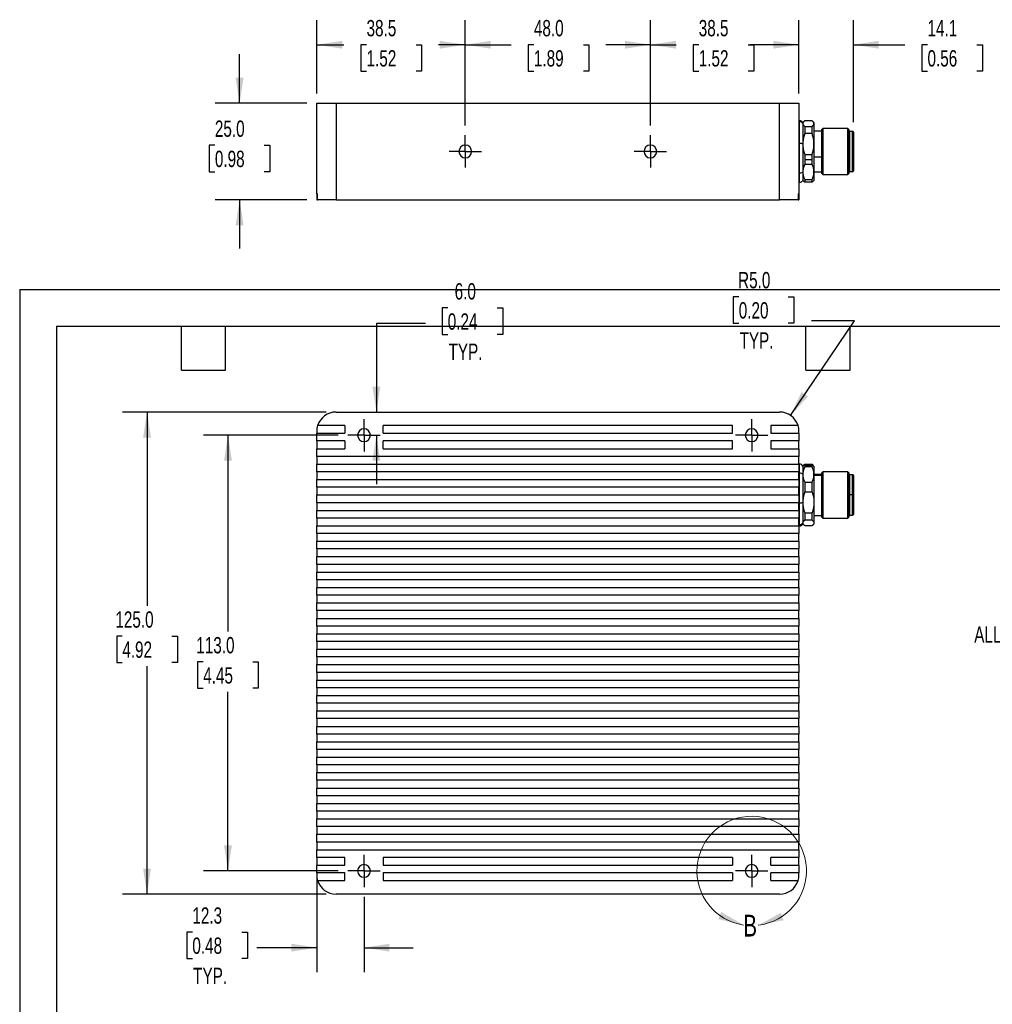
# Model space of a CAD drawing. Header units: millimetres. Extents: x 0 to 543, y 0 to 394.
# Tile 2 of 5: x 0 to 252, y 138 to 394. Entities that reach past the tile are written whole.
import ezdxf

# ---------------------------------------------------------------- set-up
doc = ezdxf.new("R2010")
doc.units = ezdxf.units.MM
doc.header["$LTSCALE"] = 2
doc.linetypes.add('CENTERX2', pattern=[20.32, 12.7, -2.54, 2.54, -2.54])
doc.layers.add('CENTER', color=40, linetype='CENTERX2')
doc.layers.add('DIMENSIONS', color=140, linetype='Continuous', lineweight=25)
doc.layers.add('TEXT', color=140, linetype='Continuous', lineweight=25)
doc.styles.add('SLDTEXTSTYLE0', font='TXT', dxfattribs={"width": 0.7})
doc.dimstyles.new('SLDDIMSTYLE0', dxfattribs={"dimtxt": 4.316016, "dimasz": 6.604, "dimexe": 0, "dimexo": 0.0625, "dimgap": 1.079004, "dimtad": 0, "dimtih": 1, "dimtoh": 1, "dimdec": 1, "dimrnd": 1e-09, "dimzin": 12, "dimdsep": 46, "dimtxsty": 'SLDTEXTSTYLE0', "dimsah": 1, "dimcen": 0.09, "dimadec": 0, "dimazin": 3, "dimtfac": 1, "dimtdec": 1, "dimtmove": 0, "dimatfit": 0, "dimfxl": 0, "dimfrac": 2, "dimtolj": 1, "dimtzin": 12, "dimarcsym": 0})
doc.dimstyles.new('SLDDIMSTYLE1', dxfattribs={"dimtxt": 4.316016, "dimasz": 6.604, "dimexe": 0, "dimexo": 0.0625, "dimgap": 1.079004, "dimtad": 0, "dimtih": 1, "dimtoh": 1, "dimdec": 1, "dimrnd": 1e-09, "dimzin": 4, "dimdsep": 46, "dimtxsty": 'SLDTEXTSTYLE0', "dimsah": 1, "dimcen": 0.09, "dimadec": 0, "dimazin": 1, "dimtfac": 1, "dimtdec": 1, "dimtofl": 0, "dimtmove": 0, "dimatfit": 3, "dimfxl": 0, "dimfrac": 2, "dimtolj": 1, "dimtzin": 12, "dimarcsym": 0})
doc.dimstyles.new('SLDDIMSTYLE2', dxfattribs={"dimtxt": 4.316016, "dimasz": 6.604, "dimexe": 0, "dimexo": 0.0625, "dimgap": 1.079004, "dimtad": 0, "dimtih": 1, "dimtoh": 1, "dimdec": 1, "dimrnd": 1e-09, "dimzin": 4, "dimdsep": 46, "dimtxsty": 'SLDTEXTSTYLE0', "dimsah": 1, "dimcen": 0, "dimadec": 0, "dimazin": 1, "dimtfac": 1, "dimtdec": 1, "dimtofl": 0, "dimtmove": 0, "dimatfit": 3, "dimfxl": 0, "dimfrac": 2, "dimtolj": 1, "dimtzin": 12, "dimarcsym": 0})
doc.dimstyles.new('SLDDIMSTYLE3', dxfattribs={"dimtxt": 4.316016, "dimasz": 6.604, "dimexe": 0, "dimexo": 0.0625, "dimgap": 1.079004, "dimtad": 0, "dimtih": 1, "dimtoh": 1, "dimdec": 1, "dimrnd": 1e-09, "dimzin": 4, "dimdsep": 46, "dimtxsty": 'SLDTEXTSTYLE0', "dimsah": 1, "dimcen": 0.09, "dimadec": 0, "dimazin": 1, "dimtfac": 1, "dimtdec": 1, "dimtmove": 0, "dimatfit": 0, "dimfxl": 0, "dimfrac": 2, "dimtolj": 1, "dimtzin": 12, "dimarcsym": 0})
doc.dimstyles.new('SLDDIMSTYLE4', dxfattribs={"dimtxt": 4.316016, "dimasz": 6.604, "dimexe": 0, "dimexo": 0.0625, "dimgap": 1.079004, "dimtad": 0, "dimtih": 1, "dimtoh": 1, "dimdec": 1, "dimrnd": 1e-09, "dimzin": 12, "dimdsep": 46, "dimtxsty": 'SLDTEXTSTYLE0', "dimsah": 1, "dimcen": 0.09, "dimadec": 0, "dimazin": 3, "dimtfac": 1, "dimtdec": 1, "dimtofl": 0, "dimtmove": 0, "dimatfit": 3, "dimfxl": 0, "dimfrac": 2, "dimtolj": 1, "dimtzin": 12, "dimarcsym": 0})

# ---------------------------------------------------------------- blocks, each defined once
blk = doc.blocks.new('_D')
at = {"layer": 'DIMENSIONS'}
for p, q in [((77.01, 172.01), (77.01, 146.8)), ((89.26, 166.32), (89.26, 146.8)), ((44.76, 157.19), (43.31, 157.19)), ((43.31, 157.19), (43.31, 150.33)), ((57.58, 157.19), (59.03, 157.19)), ((59.03, 157.19), (59.03, 150.33)), ((77.01, 153.15), (61.45, 153.15)), ((89.26, 153.15), (101.96, 153.15)), ((43.31, 150.33), (44.76, 150.33)), ((59.03, 150.33), (57.58, 150.33))]:
    blk.add_line(p, q, dxfattribs=at)
for points in [[(77.01, 153.15), (70.41, 154.17), (70.41, 152.14)], [(89.26, 153.15), (95.86, 152.14), (95.86, 154.17)]]:
    blk.add_solid(points, dxfattribs=at)
at = {"layer": 'DIMENSIONS', "char_height": 4.233, "attachment_point": 1, "style": 'SLDTEXTSTYLE0'}
for s, insert in [('12.3', (44.76, 163.61)), ('0.48', (44.76, 155.79)), ('TYP.', (44.96, 147.96))]:
    blk.add_mtext(s, dxfattribs=dict(at, insert=insert))
blk = doc.blocks.new('_D_1')
at = {"layer": 'DIMENSIONS'}
for p, q in [((82.53, 286.05), (47.64, 286.05)), ((53.99, 286.05), (53.99, 235.11)), ((47.58, 227.28), (46.13, 227.28)), ((46.13, 227.28), (46.13, 220.42)), ((60.4, 227.28), (61.85, 227.28)), ((61.85, 227.28), (61.85, 220.42)), ((46.13, 220.42), (47.58, 220.42)), ((61.85, 220.42), (60.4, 220.42)), ((53.99, 173.05), (53.99, 219.46)), ((82.53, 173.05), (47.64, 173.05))]:
    blk.add_line(p, q, dxfattribs=at)
for points in [[(53.99, 286.05), (52.97, 279.45), (55.01, 279.45)], [(53.99, 173.05), (55.01, 179.66), (52.97, 179.66)]]:
    blk.add_solid(points, dxfattribs=at)
at = {"layer": 'DIMENSIONS', "char_height": 4.233, "attachment_point": 1, "style": 'SLDTEXTSTYLE0'}
for s, insert in [('113.0', (45.78, 233.71)), ('4.45', (47.58, 225.88))]:
    blk.add_mtext(s, dxfattribs=dict(at, insert=insert))
blk = doc.blocks.new('_D_2')
at = {"layer": 'DIMENSIONS'}
for p, q in [((79.47, 292.05), (26.66, 292.05)), ((33.01, 292.05), (33.01, 241.78)), ((26.6, 233.95), (25.15, 233.95)), ((25.15, 233.95), (25.15, 227.09)), ((39.42, 233.95), (40.87, 233.95)), ((40.87, 233.95), (40.87, 227.09)), ((25.15, 227.09), (26.6, 227.09)), ((33.01, 167.05), (33.01, 226.13)), ((40.87, 227.09), (39.42, 227.09)), ((79.47, 167.05), (26.66, 167.05))]:
    blk.add_line(p, q, dxfattribs=at)
for points in [[(33.01, 292.05), (31.99, 285.45), (34.03, 285.45)], [(33.01, 167.05), (34.03, 173.66), (31.99, 173.66)]]:
    blk.add_solid(points, dxfattribs=at)
at = {"layer": 'DIMENSIONS', "char_height": 4.233, "attachment_point": 1, "style": 'SLDTEXTSTYLE0'}
for s, insert in [('125.0', (24.8, 240.37)), ('4.92', (26.6, 232.55))]:
    blk.add_mtext(s, dxfattribs=dict(at, insert=insert))
blk = doc.blocks.new('_D_3')
at = {"layer": 'DIMENSIONS'}
for p, q in [((186.4, 321.95), (184.95, 321.95)), ((184.95, 321.95), (184.95, 315.09)), ((199.23, 321.95), (200.68, 321.95)), ((200.68, 321.95), (200.68, 315.09)), ((184.95, 315.09), (186.4, 315.09)), ((200.68, 315.09), (199.23, 315.09)), ((199.82, 291.19), (216.41, 315.68)), ((216.41, 315.68), (205.3, 315.68))]:
    blk.add_line(p, q, dxfattribs=at)
blk.add_solid([(199.82, 291.19), (204.36, 296.09), (202.68, 297.23)], dxfattribs=at)
at = {"layer": 'DIMENSIONS', "char_height": 4.233, "attachment_point": 1, "style": 'SLDTEXTSTYLE0'}
for s, insert in [('R5.0', (186.23, 328.37)), ('0.20', (186.4, 320.54)), ('TYP.', (186.61, 312.72))]:
    blk.add_mtext(s, dxfattribs=dict(at, insert=insert))
blk = doc.blocks.new('_D_4')
at = {"layer": 'DIMENSIONS'}
for p, q in [((110.96, 319.04), (109.51, 319.04)), ((109.51, 319.04), (109.51, 312.18)), ((123.79, 319.04), (125.24, 319.04)), ((125.24, 319.04), (125.24, 312.18)), ((105.17, 315.01), (92.47, 315.01)), ((92.47, 315.01), (92.47, 292.05)), ((109.51, 312.18), (110.96, 312.18)), ((125.24, 312.18), (123.79, 312.18)), ((92.47, 286.05), (92.47, 273.35))]:
    blk.add_line(p, q, dxfattribs=at)
for points in [[(92.47, 292.05), (93.48, 298.66), (91.45, 298.66)], [(92.47, 286.05), (91.45, 279.45), (93.48, 279.45)]]:
    blk.add_solid(points, dxfattribs=at)
at = {"layer": 'DIMENSIONS', "char_height": 4.233, "attachment_point": 1, "style": 'SLDTEXTSTYLE0'}
for s, insert in [('6.0', (112.76, 325.47)), ('0.24', (110.96, 317.64)), ('TYP.', (111.17, 309.82))]:
    blk.add_mtext(s, dxfattribs=dict(at, insert=insert))
blk = doc.blocks.new('SW_CENTERMARKSYMBOL_0')
at = {"layer": 'CENTER', "color": 0}
for p, q in [((0, 2.54), (0, 4.19)), ((-2.54, 0), (-4.19, 0)), ((0, 0), (-2.54, 0)), ((0, 0), (0, 2.54)), ((0, 0), (0, -2.54)), ((0, 0), (2.54, 0)), ((2.54, 0), (4.19, 0)), ((0, -2.54), (0, -4.19))]:
    blk.add_line(p, q, dxfattribs=at)
blk = doc.blocks.new('SW_CENTERMARKSYMBOL_1')
at = {"layer": 'CENTER', "color": 0}
for p, q in [((0, 2.54), (0, 4.19)), ((-2.54, 0), (-4.19, 0)), ((0, 0), (-2.54, 0)), ((0, 0), (0, 2.54)), ((0, 0), (0, -2.54)), ((0, 0), (2.54, 0)), ((2.54, 0), (4.19, 0)), ((0, -2.54), (0, -4.19))]:
    blk.add_line(p, q, dxfattribs=at)
blk = doc.blocks.new('SW_CENTERMARKSYMBOL_2')
at = {"layer": 'CENTER', "color": 0}
for p, q in [((0, 2.54), (0, 4.19)), ((-2.54, 0), (-4.19, 0)), ((0, 0), (-2.54, 0)), ((0, 0), (0, 2.54)), ((0, 0), (0, -2.54)), ((0, 0), (2.54, 0)), ((2.54, 0), (4.19, 0)), ((0, -2.54), (0, -4.19))]:
    blk.add_line(p, q, dxfattribs=at)
blk = doc.blocks.new('SW_CENTERMARKSYMBOL_3')
at = {"layer": 'CENTER', "color": 0}
for p, q in [((0, 2.54), (0, 4.19)), ((-2.54, 0), (-4.19, 0)), ((0, 0), (-2.54, 0)), ((0, 0), (0, 2.54)), ((0, 0), (0, -2.54)), ((0, 0), (2.54, 0)), ((2.54, 0), (4.19, 0)), ((0, -2.54), (0, -4.19))]:
    blk.add_line(p, q, dxfattribs=at)
blk = doc.blocks.new('_D_7')
at = {"layer": 'DIMENSIONS'}
for p, q in [((57.01, 372.12), (57.01, 384.82)), ((74.47, 372.12), (50.66, 372.12)), ((50.6, 361.23), (49.15, 361.23)), ((49.15, 361.23), (49.15, 354.37)), ((63.42, 361.23), (64.87, 361.23)), ((64.87, 361.23), (64.87, 354.37)), ((49.15, 354.37), (50.6, 354.37)), ((64.87, 354.37), (63.42, 354.37)), ((74.47, 347.12), (50.66, 347.12)), ((57.01, 347.12), (57.01, 334.42))]:
    blk.add_line(p, q, dxfattribs=at)
for points in [[(57.01, 372.12), (58.03, 378.72), (55.99, 378.72)], [(57.01, 347.12), (55.99, 340.51), (58.03, 340.51)]]:
    blk.add_solid(points, dxfattribs=at)
at = {"layer": 'DIMENSIONS', "char_height": 4.233, "attachment_point": 1, "style": 'SLDTEXTSTYLE0'}
for s, insert in [('25.0', (50.6, 367.65)), ('0.98', (50.6, 359.82))]:
    blk.add_mtext(s, dxfattribs=dict(at, insert=insert))
blk = doc.blocks.new('_D_8')
at = {"layer": 'DIMENSIONS'}
for p, q in [((77.01, 374.66), (77.01, 393.65)), ((115.51, 366.35), (115.51, 393.65)), ((77.01, 387.3), (84.07, 387.3)), ((89.92, 387.3), (88.47, 387.3)), ((88.47, 387.3), (88.47, 380.44)), ((102.74, 387.3), (104.19, 387.3)), ((104.19, 387.3), (104.19, 380.44)), ((115.51, 387.3), (108.59, 387.3)), ((88.47, 380.44), (89.92, 380.44)), ((104.19, 380.44), (102.74, 380.44))]:
    blk.add_line(p, q, dxfattribs=at)
for points in [[(77.01, 387.3), (83.61, 386.28), (83.61, 388.31)], [(115.51, 387.3), (108.91, 388.31), (108.91, 386.28)]]:
    blk.add_solid(points, dxfattribs=at)
at = {"layer": 'DIMENSIONS', "char_height": 4.233, "attachment_point": 1, "style": 'SLDTEXTSTYLE0'}
for s, insert in [('38.5', (89.92, 393.72)), ('1.52', (89.92, 385.89))]:
    blk.add_mtext(s, dxfattribs=dict(at, insert=insert))
blk = doc.blocks.new('_D_9')
at = {"layer": 'DIMENSIONS'}
for p, q in [((115.51, 366.35), (115.51, 393.65)), ((163.51, 366.35), (163.51, 393.65)), ((115.51, 387.3), (127.45, 387.3)), ((133.3, 387.3), (131.85, 387.3)), ((131.85, 387.3), (131.85, 380.44)), ((146.13, 387.3), (147.58, 387.3)), ((147.58, 387.3), (147.58, 380.44)), ((163.51, 387.3), (151.98, 387.3)), ((131.85, 380.44), (133.3, 380.44)), ((147.58, 380.44), (146.13, 380.44))]:
    blk.add_line(p, q, dxfattribs=at)
for points in [[(115.51, 387.3), (122.11, 386.28), (122.11, 388.31)], [(163.51, 387.3), (156.91, 388.31), (156.91, 386.28)]]:
    blk.add_solid(points, dxfattribs=at)
at = {"layer": 'DIMENSIONS', "char_height": 4.233, "attachment_point": 1, "style": 'SLDTEXTSTYLE0'}
for s, insert in [('48.0', (133.3, 393.72)), ('1.89', (133.3, 385.89))]:
    blk.add_mtext(s, dxfattribs=dict(at, insert=insert))
blk = doc.blocks.new('_D_10')
at = {"layer": 'DIMENSIONS'}
for p, q in [((163.51, 366.35), (163.51, 393.65)), ((202.01, 374.66), (202.01, 393.65)), ((163.51, 387.3), (170.18, 387.3)), ((176.03, 387.3), (174.58, 387.3)), ((174.58, 387.3), (174.58, 380.44)), ((188.85, 387.3), (190.3, 387.3)), ((190.3, 387.3), (190.3, 380.44)), ((202.01, 387.3), (194.7, 387.3)), ((174.58, 380.44), (176.03, 380.44)), ((190.3, 380.44), (188.85, 380.44))]:
    blk.add_line(p, q, dxfattribs=at)
for points in [[(163.51, 387.3), (170.11, 386.28), (170.11, 388.31)], [(202.01, 387.3), (195.41, 388.31), (195.41, 386.28)]]:
    blk.add_solid(points, dxfattribs=at)
at = {"layer": 'DIMENSIONS', "char_height": 4.233, "attachment_point": 1, "style": 'SLDTEXTSTYLE0'}
for s, insert in [('38.5', (176.03, 393.72)), ('1.52', (176.03, 385.89))]:
    blk.add_mtext(s, dxfattribs=dict(at, insert=insert))
blk = doc.blocks.new('_D_11')
at = {"layer": 'DIMENSIONS'}
for p, q in [((202.01, 374.66), (202.01, 393.65)), ((216.11, 367.21), (216.11, 393.65)), ((202.01, 387.3), (189.31, 387.3)), ((216.11, 387.3), (229.48, 387.3)), ((235.33, 387.3), (233.88, 387.3)), ((233.88, 387.3), (233.88, 380.44)), ((248.16, 387.3), (249.61, 387.3)), ((249.61, 387.3), (249.61, 380.44)), ((233.88, 380.44), (235.33, 380.44)), ((249.61, 380.44), (248.16, 380.44))]:
    blk.add_line(p, q, dxfattribs=at)
for points in [[(202.01, 387.3), (195.41, 388.31), (195.41, 386.28)], [(216.11, 387.3), (222.71, 386.28), (222.71, 388.31)]]:
    blk.add_solid(points, dxfattribs=at)
at = {"layer": 'DIMENSIONS', "char_height": 4.233, "attachment_point": 1, "style": 'SLDTEXTSTYLE0'}
for s, insert in [('14.1', (235.33, 393.72)), ('0.56', (235.33, 385.89))]:
    blk.add_mtext(s, dxfattribs=dict(at, insert=insert))
blk = doc.blocks.new('SW_CENTERMARKSYMBOL_6')
at = {"layer": 'CENTER', "color": 0}
for p, q in [((0, 2.54), (0, 4.19)), ((-2.54, 0), (-4.19, 0)), ((0, 0), (-2.54, 0)), ((0, 0), (0, 2.54)), ((0, 0), (0, -2.54)), ((0, 0), (2.54, 0)), ((2.54, 0), (4.19, 0)), ((0, -2.54), (0, -4.19))]:
    blk.add_line(p, q, dxfattribs=at)
blk = doc.blocks.new('SW_CENTERMARKSYMBOL_7')
at = {"layer": 'CENTER', "color": 0}
for p, q in [((0, 2.54), (0, 4.19)), ((-2.54, 0), (-4.19, 0)), ((0, 0), (-2.54, 0)), ((0, 0), (0, 2.54)), ((0, 0), (0, -2.54)), ((0, 0), (2.54, 0)), ((2.54, 0), (4.19, 0)), ((0, -2.54), (0, -4.19))]:
    blk.add_line(p, q, dxfattribs=at)
blk = doc.blocks.new('_D_14')
at = {"layer": 'DIMENSIONS'}
for p, q in [((290.87, 250.01), (290.87, 235.3)), ((256.11, 245.68), (254.66, 245.68)), ((254.66, 245.68), (254.66, 238.82)), ((268.93, 245.68), (270.38, 245.68)), ((270.38, 245.68), (270.38, 238.82)), ((303.37, 246.82), (303.37, 235.3)), ((290.87, 241.65), (278.56, 241.65)), ((303.37, 241.65), (316.07, 241.65)), ((254.66, 238.82), (256.11, 238.82)), ((270.38, 238.82), (268.93, 238.82))]:
    blk.add_line(p, q, dxfattribs=at)
for points in [[(290.87, 241.65), (284.27, 242.66), (284.27, 240.63)], [(303.37, 241.65), (309.98, 240.63), (309.98, 242.66)]]:
    blk.add_solid(points, dxfattribs=at)
at = {"layer": 'DIMENSIONS', "char_height": 4.233, "attachment_point": 1, "style": 'SLDTEXTSTYLE0'}
for s, insert in [('12.5', (256.11, 252.11)), ('0.49', (256.11, 244.28)), ('ALL SIDES', (247.45, 236.46))]:
    blk.add_mtext(s, dxfattribs=dict(at, insert=insert))

msp = doc.modelspace()

# ---------------------------------------------------------------- linework, layer by layer
for p, q in [((77.01, 348.62), (77.01, 372.12)), ((77.01, 372.12), (82.01, 372.12)), ((82.01, 372.12), (82.01, 347.12)), ((82.01, 372.12), (197.01, 372.12)), ((197.01, 347.12), (197.01, 372.12)), ((197.01, 372.12), (202.01, 372.12)), ((202.01, 372.12), (202.01, 348.62)), ((202.14, 367.62), (202.01, 367.62)), ((202.14, 367.34), (202.14, 367.62)), ((202.14, 361.69), (202.14, 367.34)), ((203.29, 367.39), (203.01, 367.12)), ((203.01, 367.12), (203.01, 366.86)), ((203.01, 366.86), (203.01, 361.56)), ((205.41, 367.58), (203.51, 367.58)), ((203.51, 366.14), (203.51, 364.25)), ((203.51, 366.14), (205.41, 366.14)), ((205.41, 364.25), (205.41, 366.14)), ((205.91, 367.12), (205.63, 367.39)), ((205.91, 367.12), (205.91, 366.86)), ((205.91, 366.86), (205.91, 361.56)), ((208.16, 365.62), (207.91, 365.36)), ((207.91, 353.87), (207.91, 365.36)), ((214.66, 365.62), (208.16, 365.62)), ((208.16, 365.62), (208.16, 353.61)), ((214.91, 365.36), (214.66, 365.62)), ((214.66, 353.61), (214.66, 365.62)), ((214.91, 365.36), (214.91, 353.87)), ((205.41, 364.25), (203.51, 364.25)), ((207.91, 364.92), (205.91, 364.92)), ((215.11, 364.87), (215.11, 354.37)), ((215.11, 364.87), (215.91, 364.87)), ((215.91, 354.37), (215.91, 364.87)), ((216.11, 364.67), (216.11, 354.57)), ((202.14, 353.96), (202.14, 361.69)), ((203.01, 361.56), (203.01, 354.31)), ((205.91, 361.56), (205.91, 354.31)), ((115.51, 359.62), (113.86, 359.62)), ((115.51, 359.62), (117.16, 359.62)), ((163.51, 359.62), (161.86, 359.62)), ((163.51, 359.62), (165.16, 359.62)), ((203.51, 358.87), (203.51, 357.54)), ((203.51, 358.87), (205.41, 358.87)), ((203.51, 357.54), (203.51, 356.28)), ((203.51, 357.54), (205.41, 357.54)), ((205.41, 357.54), (205.41, 358.87)), ((205.41, 356.28), (205.41, 357.54)), ((205.91, 358.24), (207.91, 358.24)), ((205.41, 356.28), (203.51, 356.28)), ((202.14, 351.62), (202.14, 353.96)), ((203.01, 354.31), (203.01, 352.12)), ((205.91, 354.32), (207.91, 354.32)), ((205.91, 354.31), (205.91, 352.12)), ((207.91, 353.87), (208.16, 353.61)), ((208.16, 353.61), (214.66, 353.61)), ((214.66, 353.61), (214.91, 353.87)), ((215.91, 354.37), (215.11, 354.37)), ((202.01, 351.62), (202.14, 351.62)), ((203.01, 352.12), (203.29, 351.84)), ((203.51, 351.65), (203.3, 351.85)), ((203.51, 352.34), (205.41, 352.34)), ((203.51, 352.34), (203.51, 351.65)), ((205.41, 351.65), (203.51, 351.65)), ((205.41, 351.65), (205.41, 352.34)), ((205.41, 351.65), (205.61, 351.85)), ((205.63, 351.84), (205.91, 352.12)), ((77.01, 348.62), (77.24, 348.62)), ((77.01, 348.62), (77.01, 347.12)), ((77.24, 347.12), (77.24, 348.62)), ((201.78, 348.62), (202.01, 348.62)), ((201.78, 348.62), (201.78, 347.12)), ((202.01, 348.62), (202.01, 347.12)), ((77.01, 347.12), (77.24, 347.12)), ((82.01, 347.12), (77.24, 347.12)), ((82.01, 347.12), (197.01, 347.12)), ((201.78, 347.12), (197.01, 347.12)), ((201.78, 347.12), (202.01, 347.12)), ((82.01, 292.05), (197.01, 292.05)), ((84.26, 288.55), (77.24, 288.55)), ((84.26, 288.55), (84.26, 286.55)), ((184.76, 288.55), (94.26, 288.55)), ((94.26, 286.55), (94.26, 288.55)), ((184.76, 286.55), (184.76, 288.55)), ((201.78, 288.55), (194.76, 288.55)), ((194.76, 288.55), (194.76, 286.55)), ((77.01, 287.05), (77.01, 286.55)), ((77.01, 286.55), (84.26, 286.55)), ((77.01, 284.55), (77.01, 286.55)), ((89.26, 286.05), (89.26, 287.7)), ((89.26, 286.05), (89.26, 284.4)), ((94.26, 286.55), (184.76, 286.55)), ((189.76, 286.05), (189.76, 287.7)), ((189.76, 286.05), (189.76, 284.4)), ((194.76, 286.55), (202.01, 286.55)), ((202.01, 286.55), (202.01, 287.05)), ((202.01, 286.55), (202.01, 284.55)), ((84.26, 284.55), (77.01, 284.55)), ((77.01, 284.55), (77.01, 282.55)), ((84.26, 284.55), (84.26, 282.55)), ((184.76, 284.55), (94.26, 284.55)), ((94.26, 282.55), (94.26, 284.55)), ((184.76, 282.55), (184.76, 284.55)), ((202.01, 284.55), (194.76, 284.55)), ((194.76, 284.55), (194.76, 282.55)), ((202.01, 282.55), (202.01, 284.55)), ((77.01, 282.55), (84.26, 282.55)), ((77.01, 280.55), (77.01, 282.55)), ((94.26, 282.55), (184.76, 282.55)), ((194.76, 282.55), (202.01, 282.55)), ((202.01, 282.55), (202.01, 280.55)), ((202.01, 280.55), (77.01, 280.55)), ((77.01, 280.55), (77.01, 278.55)), ((77.01, 278.55), (202.01, 278.55)), ((77.01, 276.55), (77.01, 278.55)), ((202.01, 278.55), (202.01, 280.55)), ((202.14, 278.55), (202.01, 278.55)), ((202.01, 278.55), (202.01, 276.55)), ((202.14, 276.21), (202.14, 278.55)), ((203.29, 278.33), (203.01, 278.05)), ((203.3, 278.32), (203.51, 278.52)), ((203.51, 278.52), (203.51, 278.28)), ((203.51, 278.52), (205.41, 278.52)), ((205.41, 278.28), (205.41, 278.52)), ((205.41, 278.52), (205.62, 278.32)), ((205.91, 278.05), (205.63, 278.33)), ((202.01, 276.55), (77.01, 276.55)), ((77.01, 276.55), (77.01, 274.55)), ((202.01, 274.55), (202.01, 276.55)), ((202.14, 268.48), (202.14, 276.21)), ((203.01, 278.05), (203.01, 275.86)), ((203.01, 275.86), (203.01, 268.61)), ((203.51, 278.28), (203.51, 277.83)), ((203.51, 278.28), (205.41, 278.28)), ((205.41, 277.83), (203.51, 277.83)), ((205.41, 277.83), (205.41, 278.28)), ((205.91, 278.05), (205.91, 275.86)), ((205.91, 275.86), (205.91, 268.61)), ((207.91, 275.85), (205.91, 275.85)), ((208.16, 276.56), (207.91, 276.3)), ((207.91, 264.81), (207.91, 276.3)), ((214.66, 276.56), (208.16, 276.56)), ((208.16, 276.56), (208.16, 264.55)), ((214.91, 276.3), (214.66, 276.56)), ((214.66, 264.55), (214.66, 276.56)), ((214.91, 276.3), (214.91, 264.81)), ((215.91, 275.8), (215.11, 275.8)), ((215.11, 275.8), (215.11, 270.55)), ((215.91, 270.55), (215.91, 275.8)), ((77.01, 274.55), (202.01, 274.55)), ((77.01, 272.55), (77.01, 274.55)), ((202.01, 274.55), (202.01, 272.55)), ((203.51, 273.89), (203.51, 271.3)), ((203.51, 273.89), (205.41, 273.89)), ((205.41, 271.3), (205.41, 273.89)), ((205.91, 275.67), (207.91, 275.67)), ((216.11, 275.6), (216.11, 270.55)), ((202.01, 272.55), (77.01, 272.55)), ((77.01, 272.55), (77.01, 270.55)), ((202.01, 270.55), (202.01, 272.55)), ((205.41, 271.3), (203.51, 271.3)), ((77.01, 270.55), (202.01, 270.55)), ((77.01, 268.55), (77.01, 270.55)), ((202.01, 268.55), (77.01, 268.55)), ((77.01, 268.55), (77.01, 266.55)), ((202.01, 270.55), (202.01, 268.55)), ((202.01, 266.55), (202.01, 268.55)), ((202.14, 262.83), (202.14, 268.48)), ((203.01, 268.61), (203.01, 263.31)), ((205.91, 268.61), (205.91, 263.31)), ((214.91, 270.55), (215.11, 270.55)), ((215.91, 270.55), (215.11, 270.55)), ((215.11, 270.55), (215.11, 265.3)), ((216.11, 270.55), (215.91, 270.55)), ((215.91, 265.3), (215.91, 270.55)), ((216.11, 270.55), (216.11, 265.5)), ((77.01, 266.55), (202.01, 266.55)), ((77.01, 264.55), (77.01, 266.55)), ((202.01, 266.55), (202.01, 264.55)), ((203.51, 265.92), (205.41, 265.92)), ((203.51, 265.92), (203.51, 264.03)), ((205.41, 264.03), (205.41, 265.92)), ((202.01, 264.55), (77.01, 264.55)), ((77.01, 264.55), (77.01, 262.55)), ((202.01, 262.55), (202.01, 264.55)), ((203.01, 263.31), (203.01, 263.05)), ((203.01, 263.05), (203.29, 262.77)), ((205.41, 264.03), (203.51, 264.03)), ((205.63, 262.77), (205.91, 263.05)), ((205.91, 265.25), (207.91, 265.25)), ((205.91, 263.31), (205.91, 263.05)), ((207.91, 264.81), (208.16, 264.55)), ((208.16, 264.55), (214.66, 264.55)), ((214.66, 264.55), (214.91, 264.81)), ((215.11, 265.3), (215.91, 265.3)), ((77.01, 262.55), (202.01, 262.55)), ((77.01, 260.55), (77.01, 262.55)), ((202.01, 260.55), (77.01, 260.55)), ((77.01, 260.55), (77.01, 258.55)), ((202.01, 262.55), (202.14, 262.55)), ((202.01, 262.55), (202.01, 260.55)), ((202.01, 258.55), (202.01, 260.55)), ((202.14, 262.55), (202.14, 262.83)), ((203.51, 262.59), (205.41, 262.59)), ((77.01, 258.55), (202.01, 258.55)), ((77.01, 256.55), (77.01, 258.55)), ((202.01, 258.55), (202.01, 256.55)), ((202.01, 256.55), (77.01, 256.55)), ((77.01, 256.55), (77.01, 254.55)), ((202.01, 254.55), (202.01, 256.55)), ((77.01, 254.55), (202.01, 254.55)), ((77.01, 252.55), (77.01, 254.55)), ((202.01, 254.55), (202.01, 252.55)), ((202.01, 252.55), (77.01, 252.55)), ((77.01, 252.55), (77.01, 250.55)), ((77.01, 250.55), (202.01, 250.55)), ((77.01, 248.55), (77.01, 250.55)), ((202.01, 250.55), (202.01, 252.55)), ((202.01, 250.55), (202.01, 248.55)), ((202.01, 248.55), (77.01, 248.55)), ((77.01, 248.55), (77.01, 246.55)), ((202.01, 246.55), (202.01, 248.55)), ((77.01, 246.55), (202.01, 246.55)), ((77.01, 244.55), (77.01, 246.55)), ((202.01, 246.55), (202.01, 244.55)), ((202.01, 244.55), (77.01, 244.55)), ((77.01, 244.55), (77.01, 242.55)), ((202.01, 242.55), (202.01, 244.55)), ((77.01, 242.55), (202.01, 242.55)), ((77.01, 240.55), (77.01, 242.55)), ((202.01, 240.55), (77.01, 240.55)), ((77.01, 240.55), (77.01, 238.55)), ((202.01, 242.55), (202.01, 240.55)), ((202.01, 238.55), (202.01, 240.55)), ((77.01, 238.55), (202.01, 238.55)), ((77.01, 236.55), (77.01, 238.55)), ((202.01, 238.55), (202.01, 236.55)), ((202.01, 236.55), (77.01, 236.55)), ((77.01, 236.55), (77.01, 234.55)), ((202.01, 234.55), (202.01, 236.55)), ((77.01, 234.55), (202.01, 234.55)), ((77.01, 232.55), (77.01, 234.55)), ((202.01, 232.55), (77.01, 232.55)), ((77.01, 232.55), (77.01, 230.55)), ((202.01, 234.55), (202.01, 232.55)), ((202.01, 230.55), (202.01, 232.55)), ((77.01, 230.55), (202.01, 230.55)), ((77.01, 228.55), (77.01, 230.55)), ((202.01, 230.55), (202.01, 228.55)), ((202.01, 228.55), (77.01, 228.55)), ((77.01, 228.55), (77.01, 226.55)), ((202.01, 226.55), (202.01, 228.55)), ((77.01, 226.55), (202.01, 226.55)), ((77.01, 224.55), (77.01, 226.55)), ((202.01, 226.55), (202.01, 224.55)), ((202.01, 224.55), (77.01, 224.55)), ((77.01, 224.55), (77.01, 222.55)), ((77.01, 222.55), (202.01, 222.55)), ((77.01, 220.55), (77.01, 222.55)), ((202.01, 222.55), (202.01, 224.55)), ((202.01, 222.55), (202.01, 220.55)), ((202.01, 220.55), (77.01, 220.55)), ((77.01, 220.55), (77.01, 218.55)), ((202.01, 218.55), (202.01, 220.55)), ((77.01, 218.55), (202.01, 218.55)), ((77.01, 216.55), (77.01, 218.55)), ((202.01, 218.55), (202.01, 216.55)), ((202.01, 216.55), (77.01, 216.55)), ((77.01, 216.55), (77.01, 214.55)), ((77.01, 214.55), (202.01, 214.55)), ((77.01, 212.55), (77.01, 214.55)), ((202.01, 214.55), (202.01, 216.55)), ((202.01, 214.55), (202.01, 212.55)), ((202.01, 212.55), (77.01, 212.55)), ((77.01, 212.55), (77.01, 210.55)), ((202.01, 210.55), (202.01, 212.55)), ((77.01, 210.55), (202.01, 210.55)), ((77.01, 208.55), (77.01, 210.55)), ((202.01, 210.55), (202.01, 208.55)), ((202.01, 208.55), (77.01, 208.55)), ((77.01, 208.55), (77.01, 206.55)), ((202.01, 206.55), (202.01, 208.55)), ((77.01, 206.55), (202.01, 206.55)), ((77.01, 204.55), (77.01, 206.55)), ((202.01, 204.55), (77.01, 204.55)), ((77.01, 204.55), (77.01, 202.55)), ((202.01, 206.55), (202.01, 204.55)), ((202.01, 202.55), (202.01, 204.55)), ((77.01, 202.55), (202.01, 202.55)), ((77.01, 200.55), (77.01, 202.55)), ((202.01, 202.55), (202.01, 200.55)), ((202.01, 200.55), (77.01, 200.55)), ((77.01, 200.55), (77.01, 198.55)), ((202.01, 198.55), (202.01, 200.55)), ((77.01, 198.55), (202.01, 198.55)), ((77.01, 196.55), (77.01, 198.55)), ((202.01, 198.55), (202.01, 196.55)), ((202.01, 196.55), (77.01, 196.55)), ((77.01, 196.55), (77.01, 194.55)), ((77.01, 194.55), (202.01, 194.55)), ((77.01, 192.55), (77.01, 194.55)), ((202.01, 194.55), (202.01, 196.55)), ((202.01, 194.55), (202.01, 192.55)), ((202.01, 192.55), (77.01, 192.55)), ((77.01, 192.55), (77.01, 190.55)), ((202.01, 190.55), (202.01, 192.55)), ((77.01, 190.55), (202.01, 190.55)), ((77.01, 188.55), (77.01, 190.55)), ((202.01, 190.55), (202.01, 188.55)), ((202.01, 188.55), (77.01, 188.55)), ((77.01, 188.55), (77.01, 186.55)), ((77.01, 186.55), (202.01, 186.55)), ((77.01, 184.55), (77.01, 186.55)), ((202.01, 186.55), (202.01, 188.55)), ((202.01, 186.55), (202.01, 184.55)), ((202.01, 184.55), (77.01, 184.55)), ((77.01, 184.55), (77.01, 182.55)), ((202.01, 182.55), (202.01, 184.55)), ((77.01, 182.55), (202.01, 182.55)), ((77.01, 180.55), (77.01, 182.55)), ((202.01, 182.55), (202.01, 180.55)), ((202.01, 180.55), (77.01, 180.55)), ((77.01, 180.55), (77.01, 178.55)), ((202.01, 178.55), (202.01, 180.55)), ((77.01, 176.55), (77.01, 178.55)), ((77.01, 178.55), (202.01, 178.55)), ((84.26, 176.55), (77.01, 176.55)), ((77.01, 176.55), (77.01, 174.55)), ((84.26, 174.55), (84.26, 176.55)), ((184.76, 176.55), (94.26, 176.55)), ((94.26, 176.55), (94.26, 174.55)), ((184.76, 176.55), (184.76, 174.55)), ((202.01, 176.55), (194.76, 176.55)), ((194.76, 174.55), (194.76, 176.55)), ((202.01, 178.55), (202.01, 176.55)), ((202.01, 174.55), (202.01, 176.55)), ((77.01, 172.55), (77.01, 174.55)), ((77.01, 174.55), (84.26, 174.55)), ((89.26, 173.05), (89.26, 174.7)), ((94.26, 174.55), (184.76, 174.55)), ((189.76, 173.05), (189.76, 174.7)), ((194.76, 174.55), (202.01, 174.55)), ((202.01, 174.55), (202.01, 172.55)), ((84.26, 172.55), (77.01, 172.55)), ((77.01, 172.55), (77.01, 172.05)), ((84.26, 170.55), (84.26, 172.55)), ((89.26, 173.05), (89.26, 171.4)), ((184.76, 172.55), (94.26, 172.55)), ((94.26, 172.55), (94.26, 170.55)), ((184.76, 172.55), (184.76, 170.55)), ((189.76, 173.05), (189.76, 171.4)), ((202.01, 172.55), (194.76, 172.55)), ((194.76, 170.55), (194.76, 172.55)), ((202.01, 172.05), (202.01, 172.55)), ((77.24, 170.55), (84.26, 170.55)), ((94.26, 170.55), (184.76, 170.55)), ((194.76, 170.55), (201.78, 170.55)), ((197.01, 167.05), (82.01, 167.05))]:
    msp.add_line(p, q)
at = {"color": 7, "linetype": 'Continuous'}
for q in [(0, 0), (419.1, 323.85)]:
    msp.add_line((0, 323.85), q, dxfattribs=at)
for centre, radius, start, end in [((202.14, 366.62), 1, 30, 90), ((215.11, 364.67), 0.2, 90, 180), ((215.91, 364.67), 0.2, 0, 90), ((115.51, 359.62), 1.65, 0, 180), ((163.51, 359.62), 1.65, 0, 180), ((115.51, 359.62), 1.65, 180, 0), ((163.51, 359.62), 1.65, 180, 0), ((215.11, 354.57), 0.2, 180, 270), ((215.91, 354.57), 0.2, 270, 0), ((202.14, 352.62), 1, 270, 330), ((82.01, 287.05), 5, 90, 162.5424), ((197.01, 287.05), 5, 17.4576, 90), ((82.01, 287.05), 5, 162.5424, 180), ((197.01, 287.05), 5, 0, 17.4576), ((89.26, 286.05), 1.65, 90, 270), ((89.26, 286.05), 1.65, 270, 90), ((189.76, 286.05), 1.65, 90, 270), ((189.76, 286.05), 1.65, 270, 90), ((202.14, 277.55), 1, 30, 90), ((215.11, 275.6), 0.2, 90, 180), ((215.91, 275.6), 0.2, 0, 90), ((202.14, 263.55), 1, 270, 330), ((215.11, 265.5), 0.2, 180, 270), ((215.91, 265.5), 0.2, 270, 0), ((89.26, 173.05), 1.65, 90, 270), ((89.26, 173.05), 1.65, 270, 90), ((189.76, 173.05), 1.65, 90, 270), ((189.76, 173.05), 1.65, 270, 90), ((82.01, 172.05), 5, 180, 197.4576), ((197.01, 172.05), 5, 342.5424, 0), ((82.01, 172.05), 5, 197.4576, 270), ((197.01, 172.05), 5, 270, 342.5424)]:
    msp.add_arc(centre, radius, start, end)
at = {"color": 7, "linetype": 'Continuous', "lineweight": 18}
msp.add_arc((189.76, 173.05), 14.19, 276.9385, 261.2666, dxfattribs=at)
for points, knots in [([(203.01, 366.86), (202.92, 367.01), (202.8, 367.13), (202.49, 367.3), (202.32, 367.34), (202.14, 367.34)], [0, 0, 0, 0, 0.5, 0.5, 1, 1, 1, 1]), ([(203.51, 367.58), (203.48, 367.56), (203.41, 367.51), (203.33, 367.43), (203.25, 367.36), (203.19, 367.29), (203.12, 367.2), (203.06, 367.09), (203.02, 366.98), (203.01, 366.9), (203.01, 366.86)], [0, 0, 0, 0, 0.107356, 0.212739, 0.316247, 0.417982, 0.518055, 0.680497, 0.840958, 1, 1, 1, 1]), ([(203.01, 366.86), (203.01, 366.84), (203.01, 366.79), (203.03, 366.72), (203.05, 366.65), (203.09, 366.58), (203.14, 366.49), (203.23, 366.39), (203.35, 366.26), (203.46, 366.18), (203.51, 366.14)], [0, 0, 0, 0, 0.095191, 0.190865, 0.287146, 0.384155, 0.48201, 0.649514, 0.822017, 1, 1, 1, 1]), ([(205.91, 366.86), (205.91, 366.88), (205.91, 366.93), (205.89, 367), (205.87, 367.07), (205.83, 367.14), (205.78, 367.23), (205.69, 367.33), (205.57, 367.46), (205.46, 367.54), (205.41, 367.58)], [0, 0, 0, 0, 0.095191, 0.190865, 0.287146, 0.384155, 0.48201, 0.649514, 0.822017, 1, 1, 1, 1]), ([(205.41, 366.14), (205.44, 366.16), (205.51, 366.21), (205.59, 366.29), (205.67, 366.36), (205.73, 366.43), (205.8, 366.52), (205.86, 366.62), (205.9, 366.74), (205.91, 366.82), (205.91, 366.86)], [0, 0, 0, 0, 0.107356, 0.212739, 0.316247, 0.417982, 0.518055, 0.680497, 0.840958, 1, 1, 1, 1]), ([(203.51, 364.25), (203.48, 364.15), (203.41, 363.97), (203.33, 363.69), (203.25, 363.42), (203.19, 363.14), (203.12, 362.82), (203.06, 362.43), (203.02, 361.99), (203.01, 361.7), (203.01, 361.56)], [0, 0, 0, 0, 0.1073561, 0.212739, 0.3162467, 0.4179823, 0.5180547, 0.6804969, 0.8409585, 1, 1, 1, 1]), ([(205.91, 361.56), (205.91, 361.64), (205.91, 361.82), (205.89, 362.08), (205.87, 362.34), (205.83, 362.61), (205.78, 362.94), (205.69, 363.33), (205.57, 363.79), (205.46, 364.09), (205.41, 364.25)], [0, 0, 0, 0, 0.095191, 0.190865, 0.287146, 0.384155, 0.48201, 0.649514, 0.822017, 1, 1, 1, 1]), ([(203.01, 361.56), (202.92, 361.6), (202.8, 361.63), (202.49, 361.67), (202.32, 361.69), (202.14, 361.69)], [0, 0, 0, 0, 0.5, 0.5, 1, 1, 1, 1]), ([(203.01, 361.56), (203.01, 361.47), (203.01, 361.29), (203.03, 361.03), (203.05, 360.77), (203.09, 360.5), (203.14, 360.18), (203.23, 359.79), (203.35, 359.33), (203.46, 359.02), (203.51, 358.87)], [0, 0, 0, 0, 0.095191, 0.190865, 0.287146, 0.384155, 0.48201, 0.649514, 0.822017, 1, 1, 1, 1]), ([(205.41, 358.87), (205.44, 358.96), (205.51, 359.14), (205.59, 359.42), (205.67, 359.7), (205.73, 359.97), (205.8, 360.3), (205.86, 360.68), (205.9, 361.12), (205.91, 361.41), (205.91, 361.56)], [0, 0, 0, 0, 0.107356, 0.212739, 0.316247, 0.417982, 0.518055, 0.680497, 0.840958, 1, 1, 1, 1]), ([(203.51, 356.28), (203.48, 356.21), (203.41, 356.08), (203.33, 355.87), (203.25, 355.67), (203.19, 355.47), (203.12, 355.23), (203.06, 354.95), (203.02, 354.63), (203.01, 354.42), (203.01, 354.31)], [0, 0, 0, 0, 0.1073561, 0.212739, 0.3162467, 0.4179823, 0.5180547, 0.6804969, 0.8409585, 1, 1, 1, 1]), ([(205.91, 354.31), (205.91, 354.38), (205.91, 354.5), (205.89, 354.7), (205.87, 354.89), (205.83, 355.08), (205.78, 355.32), (205.69, 355.61), (205.57, 355.94), (205.46, 356.17), (205.41, 356.28)], [0, 0, 0, 0, 0.095191, 0.190865, 0.287146, 0.384155, 0.48201, 0.649514, 0.822017, 1, 1, 1, 1]), ([(203.01, 354.31), (202.92, 354.21), (202.8, 354.12), (202.49, 353.99), (202.32, 353.96), (202.14, 353.96)], [0, 0, 0, 0, 0.5, 0.5, 1, 1, 1, 1]), ([(203.01, 354.31), (203.01, 354.25), (203.01, 354.12), (203.03, 353.93), (203.05, 353.74), (203.09, 353.54), (203.14, 353.3), (203.23, 353.02), (203.35, 352.68), (203.46, 352.46), (203.51, 352.34)], [0, 0, 0, 0, 0.0951908, 0.1908652, 0.2871465, 0.3841553, 0.4820098, 0.6495139, 0.8220175, 1, 1, 1, 1]), ([(205.41, 352.34), (205.44, 352.41), (205.51, 352.55), (205.59, 352.75), (205.67, 352.95), (205.73, 353.15), (205.8, 353.39), (205.86, 353.67), (205.9, 353.99), (205.91, 354.21), (205.91, 354.31)], [0, 0, 0, 0, 0.107356, 0.212739, 0.316247, 0.417982, 0.518055, 0.680497, 0.840958, 1, 1, 1, 1]), ([(203.01, 275.86), (202.92, 275.96), (202.8, 276.05), (202.49, 276.18), (202.32, 276.21), (202.14, 276.21)], [0, 0, 0, 0, 0.5, 0.5, 1, 1, 1, 1]), ([(203.51, 277.83), (203.48, 277.76), (203.41, 277.62), (203.33, 277.42), (203.25, 277.22), (203.19, 277.02), (203.12, 276.78), (203.06, 276.5), (203.02, 276.18), (203.01, 275.96), (203.01, 275.86)], [0, 0, 0, 0, 0.1073561, 0.212739, 0.3162467, 0.4179823, 0.5180547, 0.6804969, 0.8409585, 1, 1, 1, 1]), ([(203.01, 275.86), (203.01, 275.79), (203.01, 275.67), (203.03, 275.47), (203.05, 275.28), (203.09, 275.09), (203.14, 274.85), (203.23, 274.56), (203.35, 274.23), (203.46, 274), (203.51, 273.89)], [0, 0, 0, 0, 0.0951908, 0.1908652, 0.2871465, 0.3841553, 0.4820098, 0.6495139, 0.8220175, 1, 1, 1, 1]), ([(205.91, 275.86), (205.91, 275.92), (205.91, 276.05), (205.89, 276.24), (205.87, 276.43), (205.83, 276.63), (205.78, 276.87), (205.69, 277.15), (205.57, 277.49), (205.46, 277.71), (205.41, 277.83)], [0, 0, 0, 0, 0.095191, 0.190865, 0.287146, 0.384155, 0.48201, 0.649514, 0.822017, 1, 1, 1, 1]), ([(205.41, 273.89), (205.44, 273.96), (205.51, 274.09), (205.59, 274.3), (205.67, 274.5), (205.73, 274.7), (205.8, 274.94), (205.86, 275.22), (205.9, 275.54), (205.91, 275.75), (205.91, 275.86)], [0, 0, 0, 0, 0.107356, 0.212739, 0.316247, 0.417982, 0.518055, 0.680497, 0.840958, 1, 1, 1, 1]), ([(203.51, 271.3), (203.48, 271.21), (203.41, 271.02), (203.33, 270.75), (203.25, 270.47), (203.19, 270.2), (203.12, 269.87), (203.06, 269.49), (203.02, 269.05), (203.01, 268.76), (203.01, 268.61)], [0, 0, 0, 0, 0.1073561, 0.2127391, 0.3162467, 0.4179824, 0.5180548, 0.6804969, 0.8409585, 1, 1, 1, 1]), ([(205.41, 271.3), (205.44, 271.21), (205.51, 271.02), (205.6, 270.74), (205.67, 270.46), (205.74, 270.18), (205.81, 269.85), (205.86, 269.47), (205.9, 269.04), (205.91, 268.76), (205.91, 268.61)], [0, 0, 0, 0, 0.109187, 0.216522, 0.322322, 0.426926, 0.530692, 0.688453, 0.844366, 1, 1, 1, 1]), ([(202.14, 268.48), (202.32, 268.48), (202.49, 268.5), (202.8, 268.54), (202.92, 268.57), (203.01, 268.61)], [0, 0, 0, 0, 0.5, 0.5, 1, 1, 1, 1]), ([(203.01, 268.61), (203.01, 268.53), (203.01, 268.35), (203.03, 268.09), (203.05, 267.83), (203.09, 267.56), (203.14, 267.23), (203.23, 266.84), (203.35, 266.38), (203.46, 266.08), (203.51, 265.92)], [0, 0, 0, 0, 0.095191, 0.190865, 0.287146, 0.384155, 0.48201, 0.649514, 0.822017, 1, 1, 1, 1]), ([(205.91, 268.61), (205.91, 268.53), (205.91, 268.36), (205.89, 268.1), (205.87, 267.84), (205.84, 267.59), (205.78, 267.26), (205.7, 266.86), (205.57, 266.39), (205.46, 266.08), (205.41, 265.92)], [0, 0, 0, 0, 0.093446, 0.186768, 0.280311, 0.374413, 0.469406, 0.642745, 0.819087, 1, 1, 1, 1]), ([(202.14, 262.83), (202.32, 262.83), (202.49, 262.87), (202.8, 263.04), (202.92, 263.16), (203.01, 263.31)], [0, 0, 0, 0, 0.5, 0.5, 1, 1, 1, 1]), ([(203.51, 264.03), (203.48, 264.01), (203.41, 263.96), (203.33, 263.88), (203.25, 263.81), (203.19, 263.74), (203.12, 263.65), (203.06, 263.55), (203.02, 263.43), (203.01, 263.35), (203.01, 263.31)], [0, 0, 0, 0, 0.107356, 0.212739, 0.316247, 0.417983, 0.518055, 0.680497, 0.840959, 1, 1, 1, 1]), ([(203.51, 262.59), (203.48, 262.61), (203.41, 262.67), (203.32, 262.74), (203.25, 262.82), (203.18, 262.89), (203.12, 262.98), (203.06, 263.08), (203.02, 263.2), (203.01, 263.27), (203.01, 263.31)], [0, 0, 0, 0, 0.109187, 0.2165218, 0.3223218, 0.426926, 0.5306926, 0.6884532, 0.844366, 1, 1, 1, 1]), ([(205.41, 264.03), (205.44, 264.01), (205.51, 263.95), (205.6, 263.88), (205.67, 263.8), (205.74, 263.73), (205.81, 263.64), (205.86, 263.54), (205.9, 263.42), (205.91, 263.35), (205.91, 263.31)], [0, 0, 0, 0, 0.109187, 0.216522, 0.322322, 0.426926, 0.530692, 0.688453, 0.844366, 1, 1, 1, 1]), ([(205.91, 263.31), (205.91, 263.29), (205.91, 263.24), (205.89, 263.17), (205.87, 263.1), (205.84, 263.04), (205.78, 262.95), (205.7, 262.84), (205.57, 262.71), (205.46, 262.63), (205.41, 262.59)], [0, 0, 0, 0, 0.093446, 0.186769, 0.280311, 0.374413, 0.469406, 0.642745, 0.819087, 1, 1, 1, 1])]:
    msp.add_open_spline(points, degree=3, knots=knots)
for points in [[(187.61, 159.03), (181.85, 162.43), (181.1, 160.54)], [(191.47, 158.97), (198.03, 160.28), (197.33, 162.19)]]:
    msp.add_solid(points, dxfattribs=at)
at = {"layer": 'TEXT'}
for p, q in [((9.52, 314.32), (409.57, 314.32)), ((9.52, 314.32), (9.52, 9.52)), ((41.91, 302.89), (41.91, 314.32)), ((53.34, 302.89), (53.34, 314.32)), ((203.83, 302.89), (203.83, 314.32)), ((215.26, 302.89), (215.26, 314.32)), ((41.91, 302.89), (53.34, 302.89)), ((203.83, 302.89), (215.26, 302.89))]:
    msp.add_line(p, q, dxfattribs=at)

# ---------------------------------------------------------------- block references
at = {"layer": 'CENTER'}
for name, p in [('SW_CENTERMARKSYMBOL_7', (115.51, 359.62)), ('SW_CENTERMARKSYMBOL_6', (163.51, 359.62)), ('SW_CENTERMARKSYMBOL_1', (89.26, 286.05)), ('SW_CENTERMARKSYMBOL_0', (189.76, 286.05)), ('SW_CENTERMARKSYMBOL_2', (89.26, 173.05)), ('SW_CENTERMARKSYMBOL_3', (189.76, 173.05))]:
    msp.add_blockref(name, p, dxfattribs=at)

# ---------------------------------------------------------------- texts
at = {"color": 7, "linetype": 'Continuous', "lineweight": 18, "insert": (187.61, 161.69), "char_height": 5.64, "attachment_point": 1, "style": 'SLDTEXTSTYLE0'}
msp.add_mtext('B', dxfattribs=at)

# ---------------------------------------------------------------- dimensions: what is measured, and where the dimension line sits
at = {"layer": 'DIMENSIONS'}
for base, p1, p2, angle, dimstyle, picture, middle in [((115.51, 387.3), (77.01, 372.12), (115.51, 363.81), 0, 'SLDDIMSTYLE4', '_D_8', (96.33, 387.3)), ((216.11, 387.3), (202.01, 372.12), (216.11, 364.67), 0, 'SLDDIMSTYLE0', '_D_11', (241.74, 387.3)), ((57.01, 347.12), (77.01, 372.12), (77.01, 347.12), 90, 'SLDDIMSTYLE3', '_D_7', (57.01, 361.23)), ((33.01, 167.05), (82.01, 292.05), (82.01, 167.05), 90, 'SLDDIMSTYLE1', '_D_2', (33.01, 233.95)), ((53.99, 286.05), (85.07, 173.05), (85.07, 286.05), 90, 'SLDDIMSTYLE1', '_D_1', (53.99, 227.28))]:
    dim = msp.add_linear_dim(base=base, p1=p1, p2=p2, angle=angle, dimstyle=dimstyle, dxfattribs=at)
    dim.commit()
    dim.dimension.update_dxf_attribs({"geometry": picture, "text_midpoint": middle, "dimtype": 160})
for base, p1, p2, dimstyle, picture, middle in [((163.51, 387.3), (115.51, 363.81), (163.51, 363.81), 'SLDDIMSTYLE1', '_D_9', (139.71, 387.3)), ((202.01, 387.3), (163.51, 363.81), (202.01, 372.12), 'SLDDIMSTYLE4', '_D_10', (182.44, 387.3))]:
    dim = msp.add_linear_dim(base=base, p1=p1, p2=p2, dimstyle=dimstyle, dxfattribs=at)
    dim.commit()
    dim.dimension.update_dxf_attribs({"geometry": picture, "text_midpoint": middle, "dimtype": 160})
dim = msp.add_radius_dim(center=(197.01, 287.05), mpoint=(199.82, 291.19), text='<>\\PTYP.', dimstyle='SLDDIMSTYLE2', dxfattribs=at)
dim.commit()
dim.dimension.update_dxf_attribs({"geometry": '_D_3', "text_midpoint": (192.81, 317.91), "dimtype": 164})
dim = msp.add_linear_dim(base=(92.47, 292.05), p1=(93.45, 286.05), p2=(82.01, 292.05), angle=90, text='<>\\PTYP.', dimstyle='SLDDIMSTYLE3', dxfattribs=at)
dim.commit()
dim.dimension.update_dxf_attribs({"geometry": '_D_4', "text_midpoint": (92.47, 315.01), "dimtype": 160})
for base, p1, p2, text, picture, middle in [((290.87, 241.65), (303.37, 249.36), (290.87, 252.55), '<>\\PALL SIDES', '_D_14', (262.52, 241.65)), ((77.01025698, 153.15258349), (89.26025698, 168.86444719), (77.01025698, 174.55444719), '<>\\PTYP.', '_D', (51.1688317, 153.15258349))]:
    dim = msp.add_linear_dim(base=base, p1=p1, p2=p2, text=text, dimstyle='SLDDIMSTYLE0', dxfattribs=at)
    dim.commit()
    dim.dimension.update_dxf_attribs({"geometry": picture, "text_midpoint": middle, "dimtype": 160})

doc.saveas('drawing.dxf')
